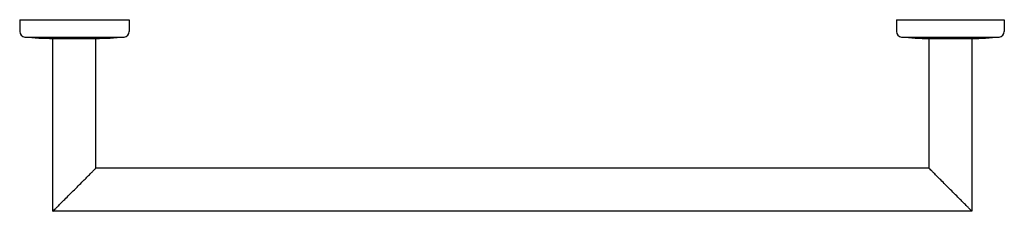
# Model space of a CAD drawing. Header units: millimetres. Extents: x 3754.61 to 3755.059, y 1954.51 to 1954.597.
import ezdxf

# ---------------------------------------------------------------- set-up
doc = ezdxf.new("R2010")
doc.units = ezdxf.units.MM
doc.layers.add('SANINDUSA', color=3, linetype='Continuous')

msp = doc.modelspace()

# ---------------------------------------------------------------- linework, layer by layer
at = {"layer": 'SANINDUSA'}
for p, q in [((3754.6098922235, 1954.597323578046), (3754.659892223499, 1954.597323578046)), ((3754.6098922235, 1954.597323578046), (3754.6098922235, 1954.591948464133)), ((3754.659892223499, 1954.597323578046), (3754.659892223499, 1954.591948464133)), ((3755.010286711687, 1954.597323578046), (3755.059499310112, 1954.597323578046)), ((3755.010286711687, 1954.597323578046), (3755.010286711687, 1954.591948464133)), ((3755.059499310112, 1954.597323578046), (3755.059499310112, 1954.591948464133)), ((3754.612167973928, 1954.589449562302), (3754.657616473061, 1954.589449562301)), ((3754.625049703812, 1954.588754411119), (3754.644734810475, 1954.5887544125)), ((3754.625049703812, 1954.51002042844), (3754.625049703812, 1954.588754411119)), ((3754.644734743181, 1954.529705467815), (3754.644734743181, 1954.5887544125)), ((3755.012562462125, 1954.589449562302), (3755.057223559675, 1954.589449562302)), ((3755.025050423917, 1954.5887544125), (3755.044735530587, 1954.588754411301)), ((3755.025050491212, 1954.5887544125), (3755.025050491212, 1954.529705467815)), ((3755.044735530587, 1954.588754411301), (3755.044735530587, 1954.51002042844)), ((3755.025050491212, 1954.529705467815), (3754.644734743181, 1954.529705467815)), ((3755.044735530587, 1954.51002042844), (3754.625049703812, 1954.51002042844))]:
    msp.add_line(p, q, dxfattribs=at)
for centre, radius, start, end in [((3754.612402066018, 1954.591948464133), 0.00250984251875, 180, 264.6482653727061), ((3754.657382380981, 1954.591948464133), 0.00250984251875, 275.3517346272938, 0), ((3755.012796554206, 1954.591948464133), 0.00250984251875, 180, 264.6482653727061), ((3755.056989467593, 1954.591948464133), 0.00250984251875, 275.3517346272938, 0), ((3754.629014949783, 1954.78193588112), 0.1932221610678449, 264.9980488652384, 268.8240910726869), ((3754.640769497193, 1954.781935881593), 0.1932221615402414, 271.1759089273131, 275.0019511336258), ((3755.027997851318, 1954.754220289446), 0.16549212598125, 264.6482653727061, 268.9795038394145), ((3755.041788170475, 1954.754220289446), 0.16549212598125, 271.0204961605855, 275.3517346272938)]:
    msp.add_arc(centre, radius, start, end, dxfattribs=at)
for points in [[(3754.6348922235, 1954.519862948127), (3754.637234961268, 1954.522205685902), (3754.639310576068, 1954.524281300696), (3754.641033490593, 1954.526004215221), (3754.642407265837, 1954.527377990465), (3754.643451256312, 1954.52842198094), (3754.644174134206, 1954.52914485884), (3754.64459914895, 1954.529569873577), (3754.644734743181, 1954.529705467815)], [(3755.034893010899, 1954.519862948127), (3755.032550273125, 1954.522205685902), (3755.030474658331, 1954.524281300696), (3755.028751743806, 1954.526004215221), (3755.027377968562, 1954.527377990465), (3755.026333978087, 1954.52842198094), (3755.025611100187, 1954.52914485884), (3755.02518608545, 1954.529569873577), (3755.025050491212, 1954.529705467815)], [(3754.625049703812, 1954.51002042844), (3754.625185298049, 1954.510156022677), (3754.625610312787, 1954.510581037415), (3754.626333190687, 1954.511303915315), (3754.627377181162, 1954.51234790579), (3754.628750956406, 1954.513721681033), (3754.630473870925, 1954.515444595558), (3754.632549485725, 1954.517520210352), (3754.6348922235, 1954.519862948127)], [(3755.044735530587, 1954.51002042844), (3755.04459993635, 1954.510156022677), (3755.044174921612, 1954.510581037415), (3755.043452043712, 1954.511303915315), (3755.042408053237, 1954.51234790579), (3755.041034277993, 1954.513721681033), (3755.039311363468, 1954.515444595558), (3755.037235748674, 1954.517520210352), (3755.034893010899, 1954.519862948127)]]:
    msp.add_spline(points, degree=3, dxfattribs=at)

doc.saveas('drawing.dxf')
